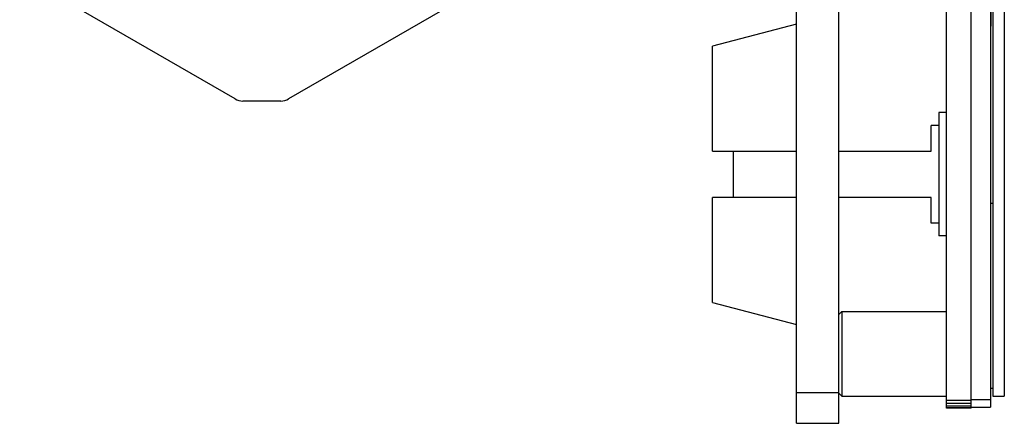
# Model space of a CAD drawing. Header units: inches. Extents: x -128 to 290, y -30 to 138.
# Tile 1 of 15: x -127 to -63, y -23 to 3. Entities that reach past the tile are written whole.
import ezdxf

# ---------------------------------------------------------------- set-up
doc = ezdxf.new("R2010")
doc.units = ezdxf.units.IN
doc.header["$LTSCALE"] = 1.21
doc.header["$MEASUREMENT"] = 0
doc.layers.get('0').update_dxf_attribs({"linetype": 'CONTINUOUS'})

msp = doc.modelspace()

# ---------------------------------------------------------------- linework, layer by layer
at = {"color": 7, "linetype": 'Continuous'}
for p, q in [((-76.634, -22.792), (-76.634, 47.308)), ((-73.884, -22.792), (-73.884, 47.308)), ((-66.884, -21.802), (-66.884, 47.315)), ((-65.284, -21.802), (-65.284, 47.315)), ((-64.034, 47.258), (-64.034, -21.742)), ((-63.884, 46.558), (-63.884, -21.042)), ((-63.134, 46.558), (-63.134, -21.042)), ((-63.984, 2.958), (-63.984, 24.958)), ((-87.389, 11.072), (-109.606, -1.755)), ((-113.07, -1.755), (-127.061, 6.322)), ((-76.634, 3.09), (-82.084, 1.679)), ((-63.984, 2.958), (-64.034, 2.958)), ((-82.084, -5.142), (-82.084, 1.679)), ((-110.106, -1.889), (-112.57, -1.889)), ((-66.884, -2.642), (-67.384, -2.642)), ((-67.384, -2.642), (-67.384, -10.642)), ((-67.384, -3.467), (-67.884, -3.467)), ((-67.884, -5.142), (-67.884, -3.467)), ((-82.084, -5.142), (-76.634, -5.142)), ((-80.744, -5.142), (-80.744, -8.142)), ((-73.884, -5.142), (-67.884, -5.142)), ((-76.634, -8.142), (-82.084, -8.142)), ((-82.084, -14.963), (-82.084, -8.142)), ((-67.884, -8.142), (-73.884, -8.142)), ((-67.884, -9.817), (-67.884, -8.142)), ((-63.884, -8.542), (-64.034, -8.542)), ((-67.384, -9.817), (-67.884, -9.817)), ((-66.884, -10.642), (-67.384, -10.642)), ((-82.084, -14.963), (-76.634, -16.373)), ((-73.684, -15.542), (-73.884, -15.742)), ((-73.684, -15.542), (-66.884, -15.542)), ((-73.684, -15.542), (-73.684, -21.042)), ((-76.634, -20.792), (-73.884, -20.792)), ((-73.684, -21.042), (-73.884, -20.842)), ((-73.684, -21.042), (-66.884, -21.042)), ((-63.884, -20.542), (-64.034, -20.542)), ((-63.884, -21.042), (-63.134, -21.042)), ((-66.884, -21.295), (-65.284, -21.295)), ((-66.884, -21.49), (-65.284, -21.49)), ((-66.884, -21.656), (-65.284, -21.656)), ((-65.284, -21.242), (-64.034, -21.242)), ((-66.884, -21.766), (-65.284, -21.766)), ((-66.884, -21.795), (-65.284, -21.795)), ((-65.284, -21.742), (-64.034, -21.742)), ((-76.634, -22.792), (-73.884, -22.792))]:
    msp.add_line(p, q, dxfattribs=at)
for centre, start, end in [((-112.57, -0.889), 240, 270), ((-110.106, -0.889), 270, 300)]:
    msp.add_arc(centre, 1, start, end, dxfattribs=at)

doc.saveas('drawing.dxf')
